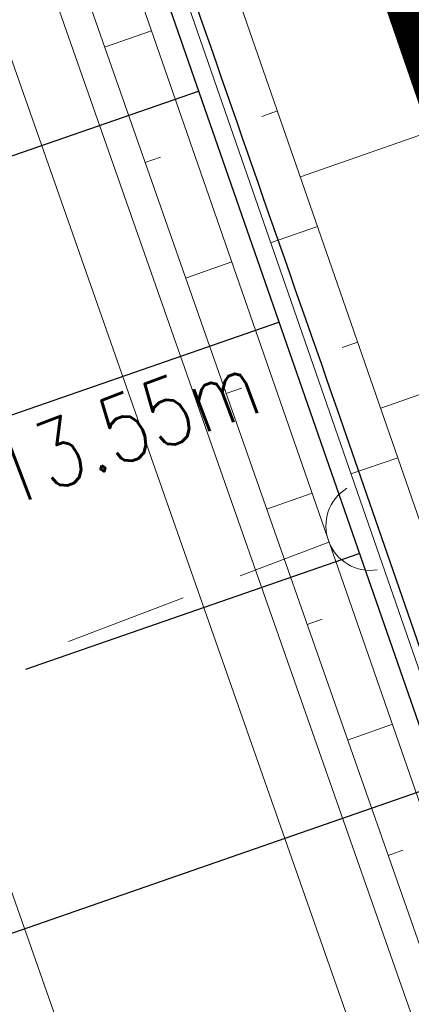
# Model space of a CAD drawing. Extents: x 446577 to 447216, y 443659 to 444842.
# Tile 90 of 177: x 446917.61 to 446924, y 443979.96 to 443996.05. Entities that reach past the tile are written whole.
import ezdxf

# ---------------------------------------------------------------- set-up
doc = ezdxf.new("R2010")
doc.units = 0
doc.header["$LTSCALE"] = 2
doc.header["$MEASUREMENT"] = 0
doc.linetypes.add('AUSGEZOGEN', pattern=[0])
doc.linetypes.add('GESTRICH-X2', pattern=[1.5, 1, -0.5])
doc.layers.get('0').update_dxf_attribs({"linetype": 'AUSGEZOGEN'})
for name, color, linetype in [('BOESCHG', 250, 'AUSGEZOGEN'), ('FBRTOP', 250, 'AUSGEZOGEN'), ('GLOBAL', 7, 'CONTINUOUS'), ('Hintergrund', 7, 'CONTINUOUS'), ('Hintergrundplan', 7, 'CONTINUOUS'), ('KANAL', 7, 'GESTRICH-X2'), ('MULDE', 250, 'AUSGEZOGEN'), ('Rinne', 200, 'CONTINUOUS'), ('SCHLITZRINNE', 200, 'AUSGEZOGEN'), ('STRASSE', 250, 'AUSGEZOGEN')]:
    doc.layers.add(name, color=color, linetype=linetype)
doc.styles.add('6', font='txt_____.ttf', dxfattribs={"width": 0.8, "height": 1})

# ---------------------------------------------------------------- blocks, each defined once
blk = doc.blocks.new('Ein-_Auslauf')
at = {"color": 18, "lineweight": 9, "true_color": 0x000000}
blk.add_lwpolyline([(-0.700676, -0.583948, -0.816874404), (0.724419, -0.589597)], format="xyb", dxfattribs=at)

msp = doc.modelspace()

# ---------------------------------------------------------------- linework, layer by layer
at = {"layer": 'BOESCHG'}
for p, q in [((446915.087, 443992.995), (446920.526, 443994.885)), ((446920.525, 443994.885), (446920.526, 443994.885)), ((446910.956, 443987.325), (446921.839, 443991.107)), ((446921.837, 443991.106), (446921.839, 443991.107)), ((446917.707, 443985.436), (446923.152, 443987.329)), ((446923.151, 443987.328), (446923.152, 443987.329)), ((446913.565, 443979.762), (446924.465, 443983.55))]:
    msp.add_line(p, q, dxfattribs=at)
msp.add_lwpolyline([(446899.124, 444059.425), (446912.069, 444019.214), (446968.069, 443858.09)], dxfattribs=at)
at = {"layer": 'BOESCHG', "flags": 128}
msp.add_lwpolyline([(446868.949, 444028.744, 0.020706), (446873.547, 444024.093, 0.057933), (446875.436, 444022.705, 0.001047), (446882.184, 444018.876, -0.000974), (446889.44, 444014.761, -0.000833), (446897.819, 444009.968, -0.010019), (446898.507, 444009.555, -0.162603), (446899.278, 444008.615, -0.006576), (446909.365, 443981.118, -0.000261), (446918.422, 443955.343, 0.000251), (446927.82, 443928.597, 0.001623), (446942.123, 443888.374, 0.027233), (446943.113, 443886.028, 0.085377), (446943.582, 443885.376, 0.020904), (446946.001, 443883.192, 0.039715), (446947.115, 443882.408, 0.035957), (446949.439, 443881.251)], format="xyb", dxfattribs=at)
at = {"layer": 'FBRTOP', "color": 0, "const_width": 0.5}
for points in [[(446900.98, 444066.64, 0.001569), (446904.679, 444054.626, 0.001572), (446908.562, 444042.288, 0.001661), (446912.313, 444030.636, 0.001473), (446916.976, 444016.455, 0.002148), (446920.244, 444006.753, 0.000639), (446924.384, 443994.686, 0.001194), (446926.622, 443988.238, 0.000004), (446928.252, 443983.582, 0.00003), (446928.459, 443982.988, 0.000003), (446932.589, 443971.189, -0.000018), (446936.719, 443959.39, -0.000007), (446940.848, 443947.592, 0.000013), (446944.977, 443935.794, 0.000013), (446949.106, 443923.995, -0.000019), (446953.236, 443912.197, -0.000006), (446957.365, 443900.399, 0.000004), (446961.494, 443888.601, 0.000002), (446973.881, 443853.206, 0.000002), (446986.269, 443817.81, 0.000004), (446998.657, 443782.416, -0.000006), (447011.045, 443747.021, -0.000001), (447016.033, 443732.768, 0.000003)], [(446931.413, 444062.95, 0.001572), (446935.242, 444050.785, 0.00166), (446938.941, 444039.294, 0.001474), (446943.541, 444025.305, 0.002147), (446946.768, 444015.725, 0.00064), (446950.859, 444003.802, 0.001194), (446953.074, 443997.422, 0.000004), (446954.683, 443992.821, 0.00003), (446954.889, 443992.234, 0.000003), (446959.018, 443980.437, -0.000018), (446963.147, 443968.64, -0.000007), (446967.276, 443956.841, 0.000013), (446971.405, 443945.042, 0.000013), (446975.535, 443933.245, -0.000019), (446979.664, 443921.447, -0.000006), (446983.793, 443909.648, 0.000004), (446987.922, 443897.849, 0.000002), (447000.31, 443862.454, 0.000002), (447012.697, 443827.06, 0.000004), (447025.085, 443791.665, -0.000006), (447037.473, 443756.271, 0), (447039.084, 443751.668, 0.000003)], [(446866.566, 444271.777, 0.002691), (446871.765, 444245.898, 0.003085), (446877.214, 444220.305, 0.003296), (446882.62, 444196.418, 0.003493), (446888.335, 444172.666, 0.003551), (446894.287, 444149.378, 0.002848), (446900.319, 444126.973, 0.002558), (446907.306, 444102.1, 0.002824), (446915.542, 444073.946, 0.003985), (446921.651, 444054.071, 0.002928), (446930.243, 444027.436, 0.003935), (446936.907, 444007.707, 0.000126), (446946.647, 443979.626, 0.000195), (446952.953, 443961.485, 0.000026), (446968.558, 443916.655, 0.000443), (446969.471, 443914.039, 0.00013), (446975.672, 443896.342, -0.000082), (446985.547, 443868.172, -0.00001), (446990.142, 443855.056, -0.000011), (446994.25, 443843.328, -0.000533)]]:
    msp.add_lwpolyline(points, format="xyb", dxfattribs=at)
at = {"layer": 'FBRTOP', "color": 0}
msp.add_lwpolyline([(446906.283, 444163.064, 0.003557), (446913.219, 444136.335, 0.004717), (446918.783, 444116.265, 0.000024), (446923.206, 444100.879, 0.003676), (446923.236, 444100.778, 0.000171), (446925.25, 444094.15, 0.000048), (446932.443, 444070.518, 0.000065), (446938.908, 444049.294, 0.003486), (446939.03, 444048.902, 0.003745), (446939.222, 444048.317, 0.000068), (446950.069, 444016.112, 0.000011), (446956.461, 443997.144, 0.001698), (446956.504, 443997.019, 0.000349), (446956.714, 443996.41, 0.000013), (446962.54, 443979.58, 0.000005), (446967.365, 443965.643, 0.00002), (446968.622, 443962.013, 0.001124), (446976.568, 443939.234, -0.000442), (446996.834, 443881.391), (447012.742, 443835.838, 0.000388), (447024.088, 443803.43, 0.00025), (447041.743, 443753.205)], format="xyb", dxfattribs=at)
at = {"layer": 'FBRTOP', "flags": 128}
msp.add_lwpolyline([(446875.713, 444144.706, 0.001523), (446879.949, 444128.656, 0.003013), (446882.164, 444120.56, 0.000031), (446888.73, 444097.125, 0.001239), (446888.894, 444096.546, 0.001309), (446893.444, 444080.771, 0.002539), (446895.852, 444072.658, 0.000684), (446897.901, 444065.915, 0.000889), (446899.491, 444060.739, 0.00048), (446902.026, 444052.568, 0.001031), (446903.218, 444048.767, 0.000697), (446904.702, 444044.09, 0.000452), (446907.006, 444036.889, 0.000479), (446909.309, 444029.735, 0.000743), (446910.806, 444025.125, 0.001103), (446912.28, 444020.642, 0.000672), (446914.724, 444013.295, 0.0007), (446914.781, 444013.124, 0.00001), (446918.671, 444001.593, 0.001929), (446920.043, 443997.576, 0.000979), (446922.792, 443989.681)], format="xyb", dxfattribs=at)
at = {"layer": 'FBRTOP', "color": 0, "flags": 128}
msp.add_lwpolyline([(446922.792, 443989.681), (446926.871, 443977.886), (446931.015, 443966.084), (446935.147, 443954.264), (446939.223, 443942.585), (446943.33, 443930.794), (446947.457, 443919.088), (446951.592, 443907.277), (446959.884, 443883.697), (446968.147, 443860.134), (446969.532, 443856.074)], dxfattribs=at)
at = {"layer": 'Hintergrund', "color": 254, "lineweight": 18, "true_color": 0xcccccc}
for p, q in [((446918.993, 443995.604), (446919.761, 443995.873)), ((446926.449, 443994.974), (446922.191, 443993.484)), ((446921.817, 443994.562), (446921.561, 443994.473)), ((446919.655, 443993.716), (446919.909, 443993.805)), ((446922.472, 443992.672), (446921.705, 443992.406)), ((446920.316, 443991.828), (446921.072, 443992.094)), ((446927.77, 443991.199), (446923.502, 443989.705)), ((446923.128, 443990.783), (446922.872, 443990.694)), ((446920.977, 443989.941), (446921.227, 443990.029)), ((446923.783, 443988.893), (446923.016, 443988.627)), ((446921.639, 443988.053), (446922.383, 443988.314)), ((446922.3, 443986.166), (446922.546, 443986.252)), ((446922.961, 443984.278), (446923.694, 443984.535)), ((446923.622, 443982.391), (446923.865, 443982.476))]:
    msp.add_line(p, q, dxfattribs=at)
for points in [[(446867.274, 444132.084, -0.42086), (446867.043, 444132.744), (446867.497, 444132.903, -0.401798), (446874.705, 444129.638, -0.019269), (446874.853, 444129.223), (446878.192, 444118.472), (446879.715, 444113.714), (446881.286, 444108.974), (446882.904, 444104.248), (446920.596, 443995.602), (446933.706, 443957.811), (446935.345, 443953.087), (446936.988, 443948.366), (446938.635, 443943.645), (446940.284, 443938.926), (446941.937, 443934.207), (446943.594, 443929.489), (446948.161, 443916.488, -0.068029), (446949.285, 443910.995, -0.048999), (446949.156, 443906.949, 0.113451), (446950.075, 443897.933), (446950.34, 443897.216)], [(446864.333, 444132.943, -0.019083), (446866.005, 444128.696), (446943.334, 443907.985)], [(446864.333, 444132.943, 0.213062), (446867.953, 444129.652, -0.23303), (446871.74, 444125.937), (446944.483, 443918.313, -0.227664), (446943.909, 443913.149, 0.227694), (446943.334, 443907.985)], [(446949.684, 443896.973), (446949.415, 443897.698, -0.113568), (446948.462, 443907.04, 0.117419), (446947.5, 443916.256), (446942.934, 443929.257), (446941.277, 443933.975), (446939.623, 443938.694), (446937.974, 443943.414), (446936.327, 443948.135), (446934.684, 443952.857), (446933.045, 443957.581), (446919.935, 443995.372), (446882.242, 444104.02), (446880.623, 444108.75), (446879.05, 444113.497), (446877.525, 444118.261), (446874.185, 444129.016, 0.424353), (446867.763, 444132.254), (446867.274, 444132.084)], [(446948.662, 443896.628), (446948.151, 443898.102, -0.118953), (446947.279, 443907.925, 0.125853), (446946.474, 443917.168), (446872.171, 444129.243, 0.414457), (446868.341, 444131.082, -0.054822), (446867.986, 444131.017, -0.20187), (446866.774, 444131.428)]]:
    msp.add_lwpolyline(points, format="xyb", dxfattribs=at)
for points in [[(446869.36, 444128.976), (446872.216, 444127.602), (446945.933, 443917.2), (446944.246, 443913.768)], [(446888.025, 444095.449), (446889.62, 444090.71), (446891.213, 444085.971), (446892.805, 444081.23), (446894.394, 444076.489), (446895.929, 444071.729), (446897.463, 444066.968), (446898.997, 444062.207), (446900.52, 444057.443), (446902.018, 444052.67), (446903.303, 444047.822), (446904.979, 444043.111), (446906.56, 444038.367), (446908.19, 444033.641), (446909.782, 444028.9), (446911.553, 444024.223), (446911.881, 444023.201), (446921.362, 443995.872), (446934.472, 443958.081)]]:
    msp.add_lwpolyline(points, dxfattribs=at)
at = {"layer": 'Hintergrundplan', "color": 254, "lineweight": 18, "true_color": 0xcccccc}
for p, q in [((446918.993, 443995.604), (446919.761, 443995.873)), ((446926.449, 443994.974), (446922.191, 443993.484)), ((446921.817, 443994.562), (446921.561, 443994.473)), ((446919.655, 443993.716), (446919.909, 443993.805)), ((446922.472, 443992.672), (446921.705, 443992.406)), ((446920.316, 443991.828), (446921.072, 443992.094)), ((446927.77, 443991.199), (446923.502, 443989.705)), ((446923.128, 443990.783), (446922.872, 443990.694)), ((446920.977, 443989.941), (446921.227, 443990.029)), ((446923.783, 443988.893), (446923.016, 443988.627)), ((446921.639, 443988.053), (446922.383, 443988.314)), ((446922.3, 443986.166), (446922.546, 443986.252)), ((446922.961, 443984.278), (446923.694, 443984.535)), ((446923.622, 443982.391), (446923.865, 443982.476))]:
    msp.add_line(p, q, dxfattribs=at)
for points in [[(446867.274, 444132.084, -0.42086), (446867.043, 444132.744), (446867.497, 444132.903, -0.401798), (446874.705, 444129.638, -0.019269), (446874.853, 444129.223), (446878.192, 444118.472), (446879.715, 444113.714), (446881.286, 444108.974), (446882.904, 444104.248), (446920.596, 443995.602), (446933.706, 443957.811), (446935.345, 443953.087), (446936.988, 443948.366), (446938.635, 443943.645), (446940.284, 443938.926), (446941.937, 443934.207), (446943.594, 443929.489), (446948.161, 443916.488, -0.068029), (446949.285, 443910.995, -0.048999), (446949.156, 443906.949, 0.113451), (446950.075, 443897.933), (446950.34, 443897.216)], [(446864.333, 444132.943, -0.019083), (446866.005, 444128.696), (446943.334, 443907.985)], [(446864.333, 444132.943, 0.213062), (446867.953, 444129.652, -0.23303), (446871.74, 444125.937), (446944.483, 443918.313, -0.227664), (446943.909, 443913.149, 0.227694), (446943.334, 443907.985)], [(446949.684, 443896.973), (446949.415, 443897.698, -0.113568), (446948.462, 443907.04, 0.117419), (446947.5, 443916.256), (446942.934, 443929.257), (446941.277, 443933.975), (446939.623, 443938.694), (446937.974, 443943.414), (446936.327, 443948.135), (446934.684, 443952.857), (446933.045, 443957.581), (446919.935, 443995.372), (446882.242, 444104.02), (446880.623, 444108.75), (446879.05, 444113.497), (446877.525, 444118.261), (446874.185, 444129.016, 0.424353), (446867.763, 444132.254), (446867.274, 444132.084)], [(446948.662, 443896.628), (446948.151, 443898.102, -0.118953), (446947.279, 443907.925, 0.125853), (446946.474, 443917.168), (446872.171, 444129.243, 0.414457), (446868.341, 444131.082, -0.054822), (446867.986, 444131.017, -0.20187), (446866.774, 444131.428)]]:
    msp.add_lwpolyline(points, format="xyb", dxfattribs=at)
for points in [[(446869.36, 444128.976), (446872.216, 444127.602), (446945.933, 443917.2), (446944.246, 443913.768)], [(446888.025, 444095.449), (446889.62, 444090.71), (446891.213, 444085.971), (446892.805, 444081.23), (446894.394, 444076.489), (446895.929, 444071.729), (446897.463, 444066.968), (446898.997, 444062.207), (446900.52, 444057.443), (446902.018, 444052.67), (446903.303, 444047.822), (446904.979, 444043.111), (446906.56, 444038.367), (446908.19, 444033.641), (446909.782, 444028.9), (446911.553, 444024.223), (446911.881, 444023.201), (446921.362, 443995.872), (446934.472, 443958.081)]]:
    msp.add_lwpolyline(points, dxfattribs=at)
at = {"layer": 'KANAL', "color": 92, "lineweight": 9, "true_color": 0x00b400}
msp.add_line((446909.997, 443982.685, 451.877), (446922.653, 443987.51, 450.929), dxfattribs=at)
at = {"layer": 'MULDE', "flags": 128}
msp.add_lwpolyline([(446913.277, 444150.067, -0.000058), (446918.396, 444131.65, -0.000088), (446921.77, 444119.496, -0.000008), (446925.573, 444105.786, 0.00004), (446926.333, 444103.047, 0.006875), (446932.589, 444081.65, 0.004654), (446942.564, 444050.245, 0.001114), (446943.371, 444047.802, 0.000055), (446959.881, 443998.217, 0.001612), (446963.368, 443987.859, 0.000673), (446971.838, 443963.076, 0.000673)], format="xyb", dxfattribs=at)
at = {"layer": 'Rinne'}
for points in [[(446872.516, 444028.902, 0.032127), (446873.796, 444027.728, 0.026795), (446875.469, 444026.522, 0.001117), (446880.558, 444023.269, -0.000592), (446890.161, 444017.146, -0.000274), (446898.978, 444011.501, -0.001362), (446900.746, 444010.361, -0.04984), (446901.736, 444009.569, -0.061614), (446902.355, 444008.793, -0.030888), (446902.843, 444007.873, -0.020419), (446903.452, 444006.376, -0.002366), (446905.776, 443999.808, -0.000884), (446911.886, 443982.18, -0.00034), (446917.541, 443965.733, 0.000148), (446929.809, 443930.011, 0.002707)], [(446945.965, 443887.082, -0.034775), (446944.449, 443890.569, -0.002707), (446930.923, 443929.231, -0.000152), (446918.298, 443965.992, 0.00034), (446912.642, 443982.44, 0.000884), (446906.531, 444000.072, 0.002366), (446904.204, 444006.646, 0.002644), (446904.13, 444006.851, 0.030888)]]:
    msp.add_lwpolyline(points, format="xyb", dxfattribs=at)
at = {"layer": 'SCHLITZRINNE', "flags": 128}
msp.add_lwpolyline([(446918.666, 444051.482, 0.001942), (446927.717, 444023.784, 0.002834), (446934.101, 444004.864, 0.000005), (446941.432, 443983.537, 0.000867), (446941.474, 443983.415, 0.000084), (446947.849, 443965.085, 0.000199), (446950.544, 443957.352, 0.000027), (446955.553, 443942.997, 0.000044), (446958.667, 443934.078, 0.000101), (446962.051, 443924.393, 0.000084), (446966.153, 443912.669, 0.000975), (446970.092, 443901.486, -0.001001), (446974.031, 443890.303, -0.000613), (446978.162, 443878.453, 0.000574), (446982.293, 443866.603, 0.000043), (446985.962, 443856.119, 0.000041), (446989.821, 443845.1, 0.000098), (446990.721, 443842.532, -0.000006), (447006.522, 443797.477, -0.000336), (447009.233, 443789.73, -0.000126), (447016.458, 443769.022)], format="xyb", dxfattribs=at)
at = {"layer": 'STRASSE'}
for points in [[(446974.769, 444017.152, 0), (446964.047, 444047.919, 0.004084), (446944.72, 444101.953, -0.039131)], [(447043.661, 443874.317, 0.00065), (447041.176, 443881.432, 0.001872), (447040.301, 443883.897, 0.056151), (447039.637, 443885.247, 0.027107), (447037.823, 443887.77, 0.023122), (447036.129, 443889.687, 0.039357), (447035, 443890.681, 0.016729), (447033.458, 443891.758, 0.021771), (447032.213, 443892.493, 0.00424), (447031.256, 443892.992, 0.001159), (447027.738, 443894.78, 0.012233), (447021.582, 443897.704, -0.012648), (447015.63, 443900.536, -0.04443), (447012.536, 443902.469, -0.040823), (447009.574, 443905.112, -0.048131), (447006.927, 443908.492, -0.056635), (447005.322, 443911.773, -0.000988), (447002.382, 443920.089, -0.000382), (446994.841, 443941.603, -0.000001), (446989.039, 443958.198, -0.000032)], [(447068.931, 443945.908, 0.000002), (447074.525, 443910.767, 0.000014)], [(447049.189, 444050.771, 0.000203), (447055.063, 444013.845, 0.000415), (447057.959, 443995.782, 0.000007), (447066.417, 443943.312, -0.000072), (447067.235, 443938.233, -0.000506), (447069.899, 443921.568, 0.000383), (447073.414, 443899.55, 0.002551), (447074.205, 443894.777, 0.000503), (447078.363, 443870.591, 0.006787)], [(446980.914, 443981.438, -0.00016), (446969.629, 444013.764, 0.000226), (446960.626, 444039.543, 0.000413), (446960.222, 444040.696, 0.000011), (446944.42, 444085.635, 0.000428), (446935.152, 444111.92, 0.001149), (446931.668, 444121.701, 0.026902), (446928.917, 444128.239, 0.023906), (446925.092, 444135.244, 0.002185), (446923.664, 444137.563, 0.002709), (446922.493, 444139.423, 0.006708), (446920.834, 444141.952, -0.00206), (446915.355, 444150.136, -0.01839), (446912.49, 444154.819, -0.010257), (446907.844, 444163.493)]]:
    msp.add_lwpolyline(points, format="xyb", dxfattribs=at)

# ---------------------------------------------------------------- block references
at = {"layer": 'KANAL', "rotation": 110.5622039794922}
msp.add_blockref('Ein-_Auslauf', (446922.653, 443987.51), dxfattribs=at)

# ---------------------------------------------------------------- texts
at = {"layer": 'GLOBAL', "color": 92, "true_color": 0x00b400, "insert": (446909.325, 443986.162), "char_height": 1.1, "attachment_point": 1, "rotation": 20.8689, "line_spacing_factor": 0.959981, "style": '6'}
msp.add_mtext('MP DN 200/ 13.55m', dxfattribs=at)

doc.saveas('drawing.dxf')
